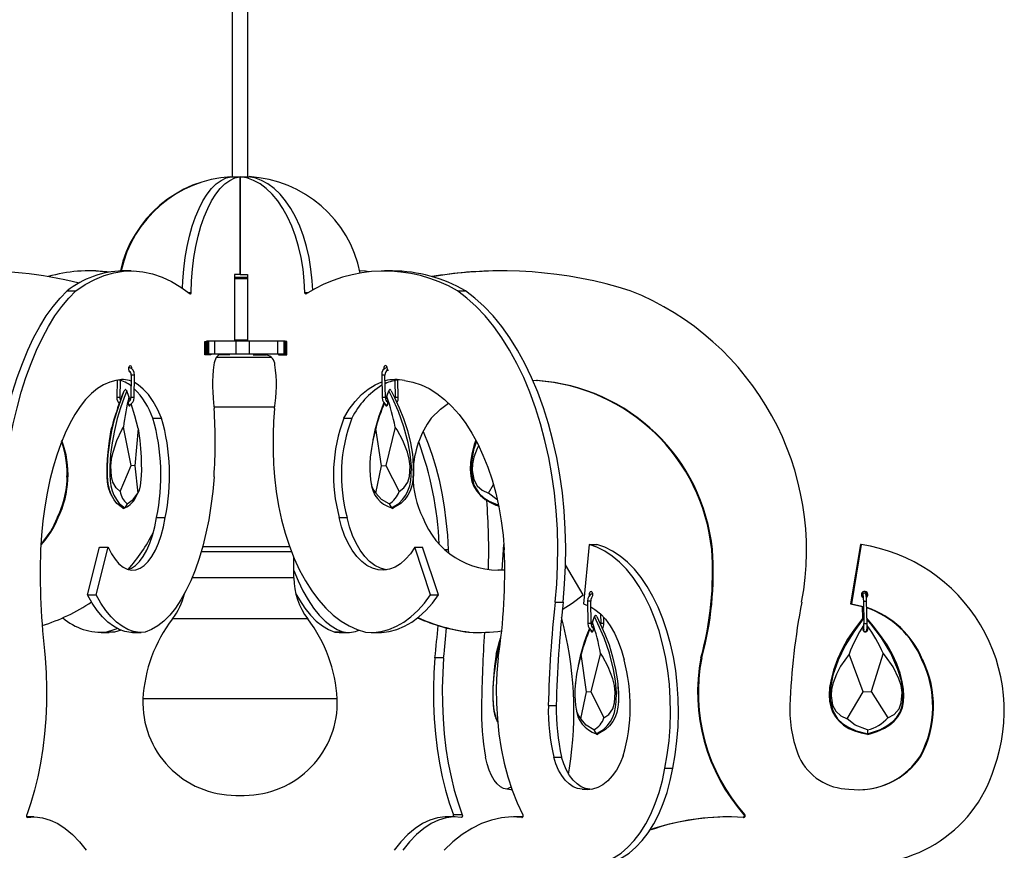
# Model space of a CAD drawing. Header units: millimetres. Extents: x -246 to 913, y -1624 to -26.
# Tile 4 of 11: x -76 to 230, y -1363 to -1104. Entities that reach past the tile are written whole.
import ezdxf

# ---------------------------------------------------------------- set-up
doc = ezdxf.new("R2010")
doc.units = ezdxf.units.MM

msp = doc.modelspace()

# ---------------------------------------------------------------- linework, layer by layer
at = {"color": 7, "linetype": 'Continuous', "lineweight": 25}
for p, q in [((-10.13, -675.05), (-10.13, -1152.72)), ((-5.23, -1152.72), (-5.23, -675.05)), ((-10.51, -1152.72), (-7.74, -1152.72)), ((-7.74, -1152.72), (-7.74, -1183.2)), ((-7.62, -1152.72), (-4.85, -1152.72)), ((-7.62, -1152.72), (-7.62, -1183.2)), ((-4.85, -1152.72), (-4.85, -1152.75)), ((-52.62, -1182.06), (-55.09, -1182.06)), ((-41.62, -1182.06), (-44.33, -1182.06)), ((39.73, -1182.06), (37.26, -1182.06)), ((73.91, -1182.06), (73.67, -1182.06)), ((-7.74, -1183.2), (-9.46, -1183.2)), ((-9.46, -1183.2), (-9.46, -1203.99)), ((-9.46, -1183.99), (-5.35, -1183.99)), ((-7.62, -1183.2), (-5.35, -1183.2)), ((-5.35, -1183.2), (-5.35, -1203.99)), ((-61.47, -1188.26), (-58.76, -1188.26)), ((59.97, -1188.26), (62.44, -1188.26)), ((-18.67, -1204.03), (-18.16, -1204.03)), ((-18.67, -1208.2), (-18.67, -1204.03)), ((-18.58, -1207.99), (-18.58, -1204.03)), ((-18.5, -1204.03), (-18.5, -1207.99)), ((6.39, -1203.99), (-18.16, -1203.99)), ((-18.08, -1207.99), (-18.08, -1203.99)), ((-17.67, -1207.99), (-17.67, -1203.99)), ((-17.37, -1207.99), (-17.37, -1203.99)), ((-15.55, -1207.99), (-15.55, -1203.99)), ((-8.89, -1207.99), (-8.89, -1203.99)), ((-4.71, -1207.99), (-4.71, -1203.99)), ((4.11, -1207.99), (4.11, -1203.99)), ((6.01, -1207.99), (6.01, -1203.99)), ((6.28, -1207.99), (6.28, -1203.99)), ((6.86, -1204.03), (6.39, -1204.03)), ((6.84, -1207.99), (6.84, -1204.03)), ((6.86, -1208.2), (6.86, -1204.03)), ((-18.58, -1207.99), (-18.67, -1207.99)), ((-16.74, -1208.2), (-18.67, -1208.2)), ((6.86, -1207.99), (-18.5, -1207.99)), ((-16.74, -1207.99), (-16.74, -1208.2)), ((2.08, -1208.99), (-15.06, -1208.99)), ((-10.84, -1208.19), (-13.9, -1208.19)), ((-3.56, -1208.19), (0.54, -1208.19)), ((4.31, -1207.99), (4.31, -1208.2)), ((4.31, -1208.2), (6.86, -1208.2)), ((6.78, -1207.99), (6.78, -1208.2)), ((6.78, -1208.19), (6.86, -1208.19)), ((-45.95, -1216.13), (-46.04, -1221.52)), ((-45.04, -1221.54), (-44.95, -1216.17)), ((-41.54, -1214.51), (-41.65, -1221.52)), ((-40.65, -1221.54), (-40.54, -1214.53)), ((36.41, -1214.53), (36.56, -1221.54)), ((37.56, -1221.52), (37.41, -1214.51)), ((40.44, -1216.2), (40.56, -1221.54)), ((41.56, -1221.52), (41.44, -1216.02)), ((83.42, -1216.08), (84.85, -1216.24)), ((83.43, -1216.1), (84.61, -1216.24)), ((84.85, -1216.24), (84.61, -1216.24)), ((-44.48, -1221.23), (-43.72, -1219.37)), ((-42.27, -1221.23), (-42.98, -1219.37)), ((38.02, -1221.23), (38.64, -1219.37)), ((-41.9, -1222.37), (-42.27, -1221.23)), ((37.67, -1222.08), (38.02, -1221.23)), ((3.09, -1224.49), (-15.86, -1224.49)), ((-34.8, -1227.92), (-32.09, -1227.92)), ((24.65, -1227.92), (27.11, -1227.92)), ((-41.55, -1242.65), (-43.99, -1230.71)), ((-39.43, -1231.11), (-40.48, -1242.74)), ((36.3, -1242.74), (34.54, -1231.11)), ((40.58, -1230.71), (37.73, -1242.65)), ((32.86, -1239.94), (32.85, -1240.04)), ((46.18, -1240.94), (46.17, -1240.86)), ((-45, -1250.77), (-41.55, -1242.65)), ((-40.48, -1242.74), (-41.55, -1242.65)), ((-40.48, -1242.74), (-39.53, -1251.26)), ((34.58, -1251.26), (36.3, -1242.74)), ((36.3, -1242.74), (37.73, -1242.65)), ((37.73, -1242.65), (41.84, -1250.77)), ((-61.63, -1245.88), (-61.62, -1245.93)), ((32.78, -1246.07), (32.79, -1246.14)), ((46.27, -1245.93), (46.27, -1245.88)), ((69.62, -1251.26), (71.17, -1248.57)), ((-42.81, -1254.62), (-43.57, -1255.81)), ((38.73, -1254.62), (39.43, -1255.81)), ((-64.57, -1258.91), (-64.32, -1258.91)), ((-33.7, -1258.91), (-30.99, -1258.91)), ((23.19, -1258.91), (25.65, -1258.91)), ((-55.16, -1282.92), (-51.43, -1268.11)), ((-52.45, -1282.92), (-48.72, -1268.11)), ((-51.43, -1268.11), (-48.72, -1268.11)), ((7.75, -1267.99), (-19.34, -1267.99)), ((51.62, -1282.92), (46.67, -1268.11)), ((46.67, -1268.11), (49.14, -1268.11)), ((54.08, -1282.92), (49.14, -1268.11)), ((74.32, -1267.27), (73.75, -1275.25)), ((74.44, -1267.27), (74.32, -1267.27)), ((100.93, -1267.27), (99.2, -1285.8)), ((100.93, -1267.27), (103.4, -1267.27)), ((185.39, -1267.27), (182.35, -1285.8)), ((185.64, -1267.27), (182.59, -1285.8)), ((185.64, -1267.27), (185.39, -1267.27)), ((9.07, -1277.7), (9.07, -1271.38)), ((57.12, -1268.89), (56.06, -1268.89)), ((57.12, -1268.89), (57.14, -1269.8)), ((139.35, -1268.89), (139.11, -1268.89)), ((99.1, -1282.92), (93.63, -1273.59)), ((-55.16, -1282.92), (-52.45, -1282.92)), ((51.62, -1282.92), (54.08, -1282.92)), ((186.61, -1282.39), (186.54, -1282.39)), ((90.38, -1285.26), (92.85, -1285.26)), ((99.2, -1285.8), (100.49, -1286.23)), ((100.47, -1284.9), (100.56, -1291.91)), ((101.56, -1291.9), (101.47, -1284.89)), ((182.59, -1285.8), (182.35, -1285.8)), ((185.97, -1286.58), (186.05, -1290.29)), ((186.32, -1284.9), (186.48, -1291.92)), ((187.48, -1291.9), (187.32, -1284.88)), ((102.02, -1291.6), (102.66, -1289.75)), ((104.52, -1288.9), (104.56, -1291.91)), ((105.56, -1291.9), (105.53, -1289.95)), ((101.66, -1292.45), (102.02, -1291.6)), ((-50.93, -1294.66), (-48.46, -1294.66)), ((-46.76, -1294.57), (-49.23, -1294.57)), ((-46.76, -1294.57), (-48.46, -1294.66)), ((-44.73, -1293.99), (-46.76, -1294.57)), ((-41.19, -1294.66), (-38.48, -1294.66)), ((24.55, -1294.57), (21.84, -1294.57)), ((21.84, -1294.57), (23.12, -1294.66)), ((23.12, -1294.66), (25.83, -1294.66)), ((33.1, -1294.66), (35.57, -1294.66)), ((63.63, -1294.57), (63.39, -1294.57)), ((63.39, -1294.57), (66.38, -1294.66)), ((66.38, -1294.66), (66.62, -1294.66)), ((186.8, -1294.41), (186.87, -1294.41)), ((100.12, -1313.11), (98.46, -1301.41)), ((104.5, -1301.17), (101.54, -1313.05)), ((186.27, -1313.11), (181.86, -1301.41)), ((192.47, -1301.17), (188.77, -1313.05)), ((55.68, -1302.54), (52.97, -1302.54)), ((136.01, -1302.54), (135.77, -1302.54)), ((204.78, -1303.2), (204.54, -1303.2)), ((96.66, -1310.6), (96.65, -1310.69)), ((109.99, -1311.23), (109.98, -1311.16)), ((98.33, -1321.55), (100.12, -1313.11)), ((100.12, -1313.11), (101.54, -1313.05)), ((101.54, -1313.05), (105.59, -1321.25)), ((181.24, -1321.55), (186.27, -1313.11)), ((186.27, -1313.11), (188.77, -1313.05)), ((188.77, -1313.05), (193.98, -1321.25)), ((88.26, -1317.37), (90.73, -1317.37)), ((96.59, -1316.43), (96.59, -1316.5)), ((110.07, -1316.37), (110.07, -1316.31)), ((102.44, -1325.01), (103.14, -1326.2)), ((187.65, -1325.01), (187.61, -1326.2)), ((204.3, -1333.05), (204.06, -1333.05)), ((89.93, -1333.48), (92.39, -1333.48)), ((94.59, -1338.77), (94.85, -1336.96)), ((124.54, -1336.96), (127.01, -1336.96)), ((-8.99, -1345.4), (-6.37, -1345.4)), ((98.76, -1343.45), (101.23, -1343.45)), ((101.79, -1343.56), (101.23, -1343.45)), ((61.45, -1351.43), (58.74, -1351.43)), ((149.41, -1351.43), (149.17, -1351.43)), ((-71.9, -1352.12), (-74.08, -1352.12)), ((59.25, -1352.12), (56.54, -1352.12)), ((79.85, -1352.12), (77.38, -1352.12)), ((80.28, -1352.12), (79.85, -1352.12)), ((144.31, -1352.12), (144.07, -1352.12))]:
    msp.add_line(p, q, dxfattribs=at)
at = {"color": 8, "linetype": 'Continuous', "lineweight": 25}
for p, q in [((-5.35, -1184.49), (-9.46, -1184.49)), ((-23.78, -1188.79), (-22.92, -1188.79)), ((12.49, -1188.79), (13.63, -1188.79)), ((-18.61, -1207.99), (-18.61, -1204.03)), ((-18.48, -1207.99), (-18.48, -1204.03)), ((-9.46, -1203.49), (-5.35, -1203.49)), ((6.62, -1207.99), (6.62, -1204.03)), ((6.83, -1207.99), (6.83, -1204.03)), ((8.34, -1269.57), (-19.79, -1269.57)), ((9.07, -1277.7), (-22.65, -1277.7)), ((13.38, -1290.44), (-28.74, -1290.44)), ((22.57, -1315.37), (-37.93, -1315.37)), ((-73.95, -1352.27), (-73.92, -1352.27)), ((80.06, -1352.27), (80.09, -1352.27))]:
    msp.add_line(p, q, dxfattribs=at)
at = {"color": 7, "linetype": 'Continuous', "lineweight": 25, "flags": 128}
for points in [[(-25.6, -1187.46), (-25.49, -1185.11), (-25.2, -1181.48), (-24.76, -1177.93), (-24.17, -1174.5), (-23.43, -1171.23), (-22.57, -1168.13), (-21.57, -1165.26), (-20.46, -1162.62), (-19.25, -1160.25), (-17.94, -1158.17), (-16.55, -1156.4), (-15.09, -1154.96), (-13.58, -1153.86), (-12.03, -1153.11), (-10.45, -1152.72)], [(-22.92, -1188.79), (-22.78, -1185.11), (-22.49, -1181.48), (-22.05, -1177.93), (-21.45, -1174.5), (-20.72, -1171.23), (-19.86, -1168.13), (-18.86, -1165.26), (-17.75, -1162.62), (-16.54, -1160.25), (-15.23, -1158.17), (-13.84, -1156.4), (-12.38, -1154.96), (-10.87, -1153.86), (-9.32, -1153.11), (-7.74, -1152.72)], [(12.49, -1188.79), (12.31, -1185.11), (11.92, -1181.48), (11.33, -1177.93), (10.55, -1174.5), (9.58, -1171.23), (8.43, -1168.13), (7.11, -1165.26), (5.64, -1162.62), (4.03, -1160.25), (2.3, -1158.17), (0.46, -1156.4), (-1.47, -1154.96), (-3.48, -1153.86), (-5.53, -1153.11), (-7.62, -1152.72)], [(14.94, -1188.05), (14.78, -1185.11), (14.39, -1181.48), (13.8, -1177.93), (13.02, -1174.5), (12.05, -1171.23), (10.9, -1168.13), (9.58, -1165.26), (8.11, -1162.62), (6.5, -1160.25), (4.77, -1158.17), (2.93, -1156.4), (0.99, -1154.96), (-1.01, -1153.86), (-3.06, -1153.11), (-5.15, -1152.72)], [(-58.76, -1188.26), (-55.86, -1186.31), (-52.92, -1184.72), (-49.96, -1183.5), (-46.97, -1182.65), (-43.96, -1182.17), (-40.95, -1182.07), (-37.93, -1182.34), (-34.93, -1182.99), (-31.95, -1184), (-29, -1185.38), (-26.08, -1187.13), (-23.2, -1189.24)], [(-52.62, -1182.06), (-51.73, -1182.07), (-47.89, -1182.32)], [(32.54, -1182.32), (31.31, -1182.17), (29.58, -1182.07)], [(-84.42, -1285.26), (-84.79, -1279.61), (-85, -1273.92), (-85.06, -1268.2), (-84.95, -1262.49), (-84.68, -1256.8), (-84.25, -1251.17), (-83.66, -1245.62), (-82.92, -1240.17), (-82.03, -1234.84), (-80.99, -1229.67), (-79.8, -1224.66), (-78.48, -1219.85), (-77.03, -1215.25), (-75.44, -1210.88), (-73.74, -1206.76), (-71.93, -1202.91), (-70.01, -1199.35), (-68, -1196.09), (-65.89, -1193.15), (-63.71, -1190.53), (-61.47, -1188.26)], [(-81.71, -1285.26), (-82.08, -1279.61), (-82.29, -1273.92), (-82.35, -1268.2), (-82.24, -1262.49), (-81.97, -1256.8), (-81.54, -1251.17), (-80.95, -1245.62), (-80.21, -1240.17), (-79.32, -1234.84), (-78.28, -1229.67), (-77.09, -1224.66), (-75.77, -1219.85), (-74.32, -1215.25), (-72.73, -1210.88), (-71.03, -1206.76), (-69.22, -1202.91), (-67.3, -1199.35), (-65.29, -1196.09), (-63.18, -1193.15), (-61, -1190.53), (-58.76, -1188.26)], [(-23.2, -1189.24), (-23.16, -1189.27), (-23.11, -1189.26), (-23.06, -1189.23), (-23.01, -1189.18), (-22.98, -1189.1), (-22.95, -1189.01), (-22.93, -1188.9), (-22.92, -1188.79)], [(12.87, -1189.24), (12.8, -1189.27), (12.74, -1189.26), (12.67, -1189.23), (12.61, -1189.18), (12.56, -1189.1), (12.53, -1189.01), (12.5, -1188.9), (12.49, -1188.79)], [(90.38, -1285.26), (90.87, -1279.61), (91.16, -1273.92), (91.23, -1268.2), (91.08, -1262.49), (90.73, -1256.8), (90.16, -1251.17), (89.38, -1245.62), (88.4, -1240.17), (87.22, -1234.84), (85.84, -1229.67), (84.27, -1224.66), (82.51, -1219.85), (80.59, -1215.25), (78.49, -1210.88), (76.23, -1206.76), (73.83, -1202.91), (71.29, -1199.35), (68.62, -1196.09), (65.84, -1193.15), (62.95, -1190.53), (59.97, -1188.26)], [(92.85, -1285.26), (93.34, -1279.61), (93.63, -1273.92), (93.69, -1268.2), (93.55, -1262.49), (93.19, -1256.8), (92.63, -1251.17), (91.85, -1245.62), (90.87, -1240.17), (89.68, -1234.84), (88.31, -1229.67), (86.74, -1224.66), (84.98, -1219.85), (83.05, -1215.25), (80.96, -1210.88), (78.7, -1206.76), (76.3, -1202.91), (73.76, -1199.35), (71.09, -1196.09), (68.31, -1193.15), (65.42, -1190.53), (62.44, -1188.26)], [(-13.9, -1208.19), (-14.21, -1208.24), (-14.53, -1208.41), (-14.82, -1208.68), (-15.1, -1209.04), (-15.35, -1209.51), (-15.57, -1210.05), (-15.75, -1210.66), (-15.89, -1211.32)], [(-42.3, -1212.52), (-42.27, -1212.14), (-42.18, -1211.82), (-42.04, -1211.6), (-41.87, -1211.52), (-41.71, -1211.6), (-41.57, -1211.82), (-41.48, -1212.14), (-41.45, -1212.52)], [(-41.87, -1213.52), (-42.04, -1213.45), (-42.18, -1213.23), (-42.27, -1212.91), (-42.3, -1212.52)], [(38.17, -1212.52), (38.13, -1212.14), (38.01, -1211.82), (37.82, -1211.6), (37.6, -1211.52), (37.39, -1211.6), (37.2, -1211.82), (37.08, -1212.14), (37.04, -1212.52), (37.05, -1212.75)], [(37.6, -1213.52), (37.82, -1213.45), (38.01, -1213.23), (38.13, -1212.91), (38.17, -1212.52)], [(-46.32, -1216.24), (-48.27, -1216.72), (-50.21, -1217.56), (-52.1, -1218.74), (-53.95, -1220.26), (-55.75, -1222.12), (-57.48, -1224.29), (-59.13, -1226.77), (-60.69, -1229.54), (-62.16, -1232.59), (-63.52, -1235.89), (-64.77, -1239.43), (-65.89, -1243.19), (-66.89, -1247.13), (-67.75, -1251.25), (-68.47, -1255.51), (-69.05, -1259.89), (-69.48, -1264.35), (-69.76, -1268.89)], [(24.65, -1227.92), (26.32, -1225.15), (28.16, -1222.69), (30.12, -1220.59), (32.2, -1218.85), (34.38, -1217.51), (36.46, -1216.62)], [(43.5, -1216.24), (46.08, -1216.72), (48.64, -1217.56), (51.15, -1218.74), (53.61, -1220.26), (55.99, -1222.12), (58.28, -1224.29), (60.46, -1226.77), (62.54, -1229.54), (64.48, -1232.59), (66.28, -1235.89), (67.93, -1239.43), (69.42, -1243.19), (70.74, -1247.13), (71.89, -1251.25), (72.84, -1255.51), (73.61, -1259.89), (74.18, -1264.35), (74.55, -1268.89)], [(-44.31, -1255.81), (-46.02, -1254.46), (-46.89, -1253.33), (-47.69, -1251.86), (-48.19, -1250.56), (-48.6, -1249.01), (-48.84, -1247.41), (-48.97, -1245.68), (-48.99, -1242.85), (-48.74, -1239.22), (-48.26, -1235.63), (-47.57, -1231.87), (-46.72, -1228.3), (-45.67, -1224.82), (-44.52, -1221.54), (-43.72, -1219.37)], [(-42.98, -1219.37), (-43.77, -1221.54), (-44.89, -1224.71), (-45.91, -1228.06), (-46.8, -1231.74), (-47.52, -1235.63), (-48, -1239.14), (-48.25, -1242.85), (-48.23, -1245.68), (-48.11, -1247.36), (-47.86, -1249.01), (-47.47, -1250.51), (-46.95, -1251.86), (-46.17, -1253.3), (-45.28, -1254.46), (-43.57, -1255.81)], [(-42.98, -1219.37), (-43.09, -1219.16), (-43.2, -1219.07), (-43.29, -1219.04), (-43.39, -1219.04), (-43.49, -1219.08), (-43.59, -1219.16), (-43.72, -1219.37)], [(-32.09, -1227.92), (-33.36, -1225.15), (-34.74, -1222.69), (-36.23, -1220.59), (-37.8, -1218.85), (-39.44, -1217.51), (-40.57, -1216.82)], [(38.64, -1219.37), (38.36, -1220.05), (37.61, -1221.87)], [(39.32, -1219.37), (39.2, -1219.16), (39.1, -1219.07), (39.02, -1219.04), (38.93, -1219.04), (38.84, -1219.08), (38.75, -1219.16), (38.64, -1219.37)], [(39.43, -1255.81), (41.7, -1254.46), (42.86, -1253.31), (43.91, -1251.86), (44.58, -1250.53), (45.11, -1249.01), (45.44, -1247.38), (45.61, -1245.68), (45.63, -1242.85), (45.3, -1239.18), (44.66, -1235.63), (43.34, -1230.61), (41.65, -1225.9), (39.7, -1221.54), (38.64, -1219.37)], [(39.32, -1219.37), (40.38, -1221.54), (41.86, -1224.71), (43.21, -1228.06), (44.38, -1231.74), (45.34, -1235.63), (45.97, -1239.14), (46.31, -1242.85), (46.28, -1245.68), (46.11, -1247.36), (45.78, -1249.01), (45.27, -1250.51), (44.58, -1251.86), (43.55, -1253.3), (42.37, -1254.46), (40.1, -1255.81)], [(-44.86, -1222.27), (-45.01, -1221.88), (-45.04, -1221.54)], [(-42.19, -1222.62), (-42.25, -1222.63), (-42.3, -1222.65), (-42.35, -1222.7), (-42.39, -1222.78), (-42.42, -1222.86), (-42.45, -1222.97), (-42.47, -1223.09), (-42.47, -1223.21), (-42.47, -1223.34), (-42.46, -1223.47), (-42.44, -1223.6), (-42.41, -1223.72), (-42.37, -1223.83), (-42.32, -1223.92), (-42.27, -1224), (-42.22, -1224.06), (-42.16, -1224.1), (-42.1, -1224.12), (-42.05, -1224.11), (-42, -1224.08), (-41.95, -1224.03), (-41.91, -1223.96), (-41.87, -1223.87), (-41.85, -1223.77), (-41.84, -1223.69)], [(37.88, -1224.12), (37.96, -1224.1), (38.03, -1224.06), (38.1, -1224), (38.16, -1223.92), (38.22, -1223.83), (38.27, -1223.72), (38.3, -1223.6), (38.33, -1223.47), (38.34, -1223.34), (38.34, -1223.21), (38.33, -1223.09), (38.3, -1222.97), (38.27, -1222.86), (38.22, -1222.78), (38.16, -1222.7), (38.09, -1222.65), (38.02, -1222.63), (37.97, -1222.62)], [(-39.43, -1231.11), (-40.42, -1227.16), (-41.55, -1223.45)], [(37.49, -1223.57), (37.5, -1223.65), (37.53, -1223.77), (37.57, -1223.87), (37.62, -1223.96), (37.67, -1224.03), (37.74, -1224.08), (37.81, -1224.11), (37.88, -1224.12)], [(51.77, -1227.92), (54.72, -1225.15), (57.19, -1223.21)], [(-48.19, -1250.77), (-48.6, -1249.67), (-48.91, -1247.9), (-49.04, -1246.05), (-49.06, -1242.87), (-48.96, -1240.69), (-48.79, -1238.54), (-48.36, -1234.95), (-47.82, -1231.61), (-47.64, -1230.71)], [(-45, -1250.77), (-46.27, -1249.67), (-47.27, -1247.9), (-47.75, -1246.05), (-47.9, -1242.87), (-47.67, -1240.67), (-47.23, -1238.54), (-46.03, -1234.9), (-44.49, -1231.61), (-43.99, -1230.71)], [(-39.43, -1231.11), (-38.92, -1234.87), (-38.68, -1237.4), (-38.49, -1240.1), (-38.42, -1242.09), (-38.41, -1244.18), (-38.54, -1247.05), (-38.77, -1248.96), (-39.12, -1250.4), (-39.53, -1251.26)], [(34.54, -1231.11), (33.64, -1234.87), (33.19, -1237.4), (32.85, -1240.1), (32.71, -1242.09), (32.68, -1244.18), (32.89, -1247.05), (33.27, -1248.96), (33.87, -1250.4), (34.58, -1251.26)], [(41.84, -1250.77), (43.34, -1249.67), (44.52, -1247.9), (45.08, -1246.05), (45.26, -1242.87), (44.98, -1240.67), (44.45, -1238.54), (43.02, -1234.9), (41.19, -1231.61), (40.58, -1230.71)], [(49.28, -1232.07), (49.51, -1232.59), (50.87, -1235.89), (52.12, -1239.43), (53.25, -1243.19), (54.24, -1247.13), (55.1, -1251.25), (55.83, -1255.51), (56.41, -1259.89), (56.84, -1264.35), (57.12, -1268.89)], [(65.65, -1234.79), (65.17, -1236.18), (64.45, -1239.1), (64.06, -1241.61), (63.97, -1243.89), (64.14, -1246), (64.49, -1247.65), (65.09, -1249.19), (65.99, -1250.67), (67.16, -1252.04), (68.58, -1253.24), (70.22, -1254.23), (71.97, -1254.98), (72.67, -1255.19)], [(66.54, -1236.53), (66.09, -1237.42), (65.11, -1240.1), (64.68, -1242.12), (64.57, -1244.18), (65.08, -1247.05), (66.09, -1248.96), (67.7, -1250.4), (69.62, -1251.26)], [(46.26, -1245.88), (46.31, -1242.87), (46.17, -1240.94)], [(-61.52, -1246.74), (-61.62, -1246.05), (-61.62, -1245.88)], [(-15.78, -1246.2), (-16.18, -1250.76), (-16.74, -1255.23), (-17.45, -1259.58), (-18.3, -1263.78), (-19.3, -1267.82), (-20.43, -1271.65), (-21.68, -1275.27), (-23.06, -1278.64), (-24.55, -1281.74), (-26.14, -1284.55), (-27.82, -1287.07), (-29.58, -1289.26), (-31.41, -1291.11), (-33.29, -1292.62), (-35.23, -1293.78), (-37.19, -1294.57)], [(3.03, -1246.2), (3.56, -1250.76), (4.3, -1255.23), (5.24, -1259.58), (6.37, -1263.78), (7.69, -1267.82), (9.19, -1271.65), (10.85, -1275.27), (12.68, -1278.64), (14.65, -1281.74), (16.75, -1284.55), (18.98, -1287.07), (21.31, -1289.26), (23.74, -1291.11), (26.24, -1292.62), (28.8, -1293.78), (31.4, -1294.57)], [(-42.81, -1254.62), (-40.93, -1253.22), (-39.53, -1251.26)], [(-39.91, -1252.17), (-39.51, -1251.29), (-39.32, -1250.89)], [(38.73, -1254.62), (36.33, -1253.22), (34.58, -1251.26)], [(72.27, -1253.23), (72.23, -1253.22), (69.62, -1251.26)], [(-48.72, -1268.11), (-47.7, -1270.15), (-46.58, -1271.88), (-45.38, -1273.28), (-44.11, -1274.32), (-42.8, -1274.98), (-41.46, -1275.27), (-40.12, -1275.16), (-38.79, -1274.67), (-37.5, -1273.8), (-36.26, -1272.57), (-35.1, -1270.99), (-34.04, -1269.09), (-33.08, -1266.89), (-32.24, -1264.44), (-31.54, -1261.76), (-30.99, -1258.91)], [(-42.52, -1275.08), (-41.5, -1274.67), (-40.21, -1273.8), (-38.97, -1272.57), (-37.81, -1270.99), (-36.75, -1269.09), (-35.79, -1266.89), (-34.95, -1264.44), (-34.25, -1261.76), (-33.7, -1258.91)], [(46.67, -1268.11), (45.32, -1270.15), (43.84, -1271.88), (42.24, -1273.28), (40.57, -1274.32), (38.83, -1274.98), (37.05, -1275.27), (35.27, -1275.16), (33.52, -1274.67), (31.81, -1273.8), (30.17, -1272.57), (28.63, -1270.99), (27.22, -1269.09), (25.95, -1266.89), (24.84, -1264.44), (23.92, -1261.76), (23.19, -1258.91)], [(37.88, -1275.18), (37.74, -1275.16), (35.99, -1274.67), (34.28, -1273.8), (32.64, -1272.57), (31.1, -1270.99), (29.69, -1269.09), (28.42, -1266.89), (27.31, -1264.44), (26.39, -1261.76), (25.65, -1258.91)], [(124.54, -1336.96), (125.3, -1332.75), (125.84, -1328.44), (126.18, -1324.06), (126.31, -1319.65), (126.23, -1315.24), (125.94, -1310.85), (125.44, -1306.52), (124.73, -1302.29), (123.83, -1298.17), (122.73, -1294.2), (121.44, -1290.41), (119.98, -1286.82), (118.35, -1283.46), (116.57, -1280.35), (114.64, -1277.52), (112.59, -1274.98), (110.42, -1272.76), (108.16, -1270.86), (105.81, -1269.31), (103.39, -1268.11), (100.93, -1267.27)], [(127.01, -1336.96), (127.77, -1332.75), (128.31, -1328.44), (128.65, -1324.06), (128.78, -1319.65), (128.7, -1315.24), (128.41, -1310.85), (127.91, -1306.52), (127.2, -1302.29), (126.29, -1298.17), (125.2, -1294.2), (123.91, -1290.41), (122.45, -1286.82), (120.82, -1283.46), (119.04, -1280.35), (117.11, -1277.52), (115.06, -1274.98), (112.89, -1272.76), (110.63, -1270.86), (108.28, -1269.31), (105.86, -1268.11), (103.4, -1267.27)], [(9.07, -1275.36), (10.42, -1278.64), (11.9, -1281.74), (13.49, -1284.55), (15.17, -1287.07), (16.93, -1289.26), (18.76, -1291.11), (20.65, -1292.62), (22.58, -1293.78), (24.55, -1294.57)], [(74.7, -1275.19), (73.3, -1275.27), (72.58, -1275.28)], [(-41.19, -1294.66), (-41.73, -1294.65), (-43.55, -1294.36), (-45.36, -1293.73), (-47.13, -1292.74), (-48.87, -1291.42), (-50.55, -1289.76), (-52.17, -1287.78), (-53.71, -1285.5), (-55.16, -1282.92)], [(-37.19, -1294.57), (-39.02, -1294.65), (-40.84, -1294.36), (-42.65, -1293.73), (-44.42, -1292.74), (-46.16, -1291.42), (-47.84, -1289.76), (-49.46, -1287.78), (-51, -1285.5), (-52.45, -1282.92)], [(9.65, -1282.6), (10.78, -1284.55), (12.46, -1287.07), (14.22, -1289.26), (16.05, -1291.11), (17.94, -1292.62), (19.87, -1293.78), (21.84, -1294.57)], [(31.4, -1294.57), (33.82, -1294.65), (36.23, -1294.36), (38.63, -1293.73), (40.98, -1292.74), (43.28, -1291.42), (45.51, -1289.76), (47.65, -1287.78), (49.69, -1285.5), (51.62, -1282.92)], [(35.57, -1294.66), (36.29, -1294.65), (38.7, -1294.36), (41.1, -1293.73), (43.45, -1292.74), (45.75, -1291.42), (47.98, -1289.76), (50.12, -1287.78), (52.16, -1285.5), (54.08, -1282.92)], [(92.61, -1287.5), (95.72, -1285.5), (99.1, -1282.92)], [(102.11, -1282.89), (102.07, -1282.51), (101.95, -1282.19), (101.76, -1281.97), (101.55, -1281.89), (101.33, -1281.97), (101.14, -1282.19), (101.02, -1282.51), (100.98, -1282.89), (101.01, -1283.24)], [(186.54, -1282.39), (186.35, -1282.43), (186.21, -1282.51), (186.12, -1282.61), (186.07, -1282.7), (186.03, -1282.8), (185.99, -1282.97), (185.94, -1283.46), (185.94, -1283.49)], [(186.18, -1283.12), (186.18, -1283.12), (186.19, -1283.16), (186.22, -1283.3), (186.25, -1283.64), (186.29, -1284.2), (186.32, -1284.9)], [(186.61, -1282.39), (186.6, -1282.39), (186.57, -1282.4)], [(187.32, -1284.88), (187.31, -1284.47), (187.27, -1283.75), (187.21, -1283.17), (187.1, -1282.73), (187.02, -1282.6), (186.89, -1282.48), (186.72, -1282.41), (186.61, -1282.39)], [(187.24, -1283.53), (187.39, -1283.28), (187.47, -1282.89)], [(101.49, -1286.7), (102.79, -1287.49), (104.48, -1288.87), (106.08, -1290.58), (107.54, -1292.6), (108.87, -1294.91), (110.04, -1297.46), (111.04, -1300.24), (111.84, -1303.2)], [(182.35, -1285.8), (185.56, -1286.46), (186.36, -1286.69)], [(182.59, -1285.8), (185.8, -1286.46), (186.36, -1286.62)], [(102.66, -1289.75), (102.37, -1290.41), (101.6, -1292.23)], [(103.33, -1289.75), (103.22, -1289.54), (103.12, -1289.44), (103.04, -1289.41), (102.95, -1289.41), (102.86, -1289.45), (102.77, -1289.53), (102.66, -1289.75)], [(103.14, -1326.2), (105.42, -1324.91), (106.59, -1323.79), (107.65, -1322.37), (108.34, -1321.06), (108.87, -1319.55), (109.22, -1317.93), (109.4, -1316.23), (109.45, -1313.4), (109.15, -1309.73), (108.54, -1306.16), (107.26, -1301.1), (105.61, -1296.36), (103.7, -1291.94), (102.66, -1289.75)], [(103.33, -1289.75), (104.37, -1291.94), (105.83, -1295.15), (107.15, -1298.53), (108.29, -1302.25), (109.22, -1306.16), (109.82, -1309.69), (110.13, -1313.4), (110.08, -1316.23), (109.89, -1317.91), (109.55, -1319.55), (109.02, -1321.03), (108.32, -1322.37), (107.28, -1323.78), (106.09, -1324.91), (103.81, -1326.2)], [(186.43, -1289.78), (183.53, -1293.67), (181.43, -1296.81), (179.68, -1299.91), (178.25, -1303), (177.02, -1306.41), (176.25, -1309.31), (175.83, -1311.82), (175.7, -1314.11), (175.83, -1316.21), (176.16, -1317.87), (176.74, -1319.42), (177.62, -1320.91), (178.77, -1322.3), (180.17, -1323.52), (181.79, -1324.53), (183.54, -1325.31), (185.6, -1325.95), (187.59, -1326.37)], [(187.58, -1326.41), (188.44, -1326.23), (190.65, -1325.53), (192.92, -1324.48), (194.59, -1323.42), (195.96, -1322.25), (197.04, -1320.98), (197.86, -1319.59), (198.46, -1318), (198.81, -1316.29), (198.92, -1314.41), (198.79, -1312.33), (198.42, -1310.03), (197.74, -1307.39), (196.71, -1304.45), (195.36, -1301.5), (193.7, -1298.54), (191.7, -1295.57), (189.42, -1292.6), (187.44, -1290.17)], [(101.86, -1294.49), (101.93, -1294.48), (102.01, -1294.44), (102.08, -1294.38), (102.14, -1294.31), (102.2, -1294.21), (102.25, -1294.1), (102.28, -1293.98), (102.31, -1293.86), (102.32, -1293.73), (102.33, -1293.6), (102.31, -1293.47), (102.29, -1293.35), (102.25, -1293.25), (102.2, -1293.16), (102.15, -1293.09), (102.08, -1293.03), (102.01, -1293), (101.95, -1292.99)], [(104.56, -1291.91), (104.53, -1292.23), (104.52, -1292.27)], [(186.87, -1294.41), (187.06, -1294.37), (187.2, -1294.29), (187.29, -1294.19), (187.34, -1294.1), (187.38, -1294), (187.42, -1293.83), (187.47, -1293.34), (187.49, -1292.69), (187.48, -1291.9)], [(-45.87, -1293.48), (-46.62, -1293.78), (-49.23, -1294.57)], [(101.48, -1293.94), (101.48, -1294.02), (101.51, -1294.13), (101.55, -1294.24), (101.59, -1294.33), (101.65, -1294.4), (101.71, -1294.45), (101.78, -1294.48), (101.86, -1294.49)], [(186.22, -1293.68), (186.31, -1294.07), (186.39, -1294.2), (186.52, -1294.32), (186.69, -1294.39), (186.8, -1294.41)], [(72.48, -1322.49), (72.09, -1321.64), (71.4, -1319.01), (71.07, -1315.67), (71.1, -1311.8), (71.41, -1307.99), (72.15, -1303.09), (73.17, -1298.43), (73.17, -1298.41)], [(72.07, -1301.41), (73.09, -1297.49), (73.42, -1296.44)], [(72.07, -1301.41), (71.54, -1305.14), (71.28, -1307.64), (71.08, -1310.33), (71, -1312.32), (70.98, -1314.4), (71.09, -1317.28), (71.3, -1319.2), (71.64, -1320.66), (71.89, -1321.22)], [(98.46, -1301.41), (97.52, -1305.14), (97.05, -1307.64), (96.69, -1310.33), (96.54, -1312.32), (96.49, -1314.4), (96.67, -1317.28), (97.04, -1319.2), (97.63, -1320.66), (98.33, -1321.55)], [(105.59, -1321.25), (107.1, -1320.18), (108.3, -1318.44), (108.87, -1316.59), (109.08, -1313.42), (108.82, -1311.21), (108.3, -1309.08), (106.91, -1305.41), (105.1, -1302.08), (104.5, -1301.17)], [(181.86, -1301.41), (179.24, -1305.14), (177.91, -1307.66), (176.89, -1310.33), (176.44, -1312.34), (176.3, -1314.4), (176.76, -1317.28), (177.74, -1319.2), (179.33, -1320.66), (181.24, -1321.55)], [(193.98, -1321.25), (195.9, -1320.18), (197.42, -1318.44), (198.14, -1316.59), (198.38, -1313.42), (198.04, -1311.21), (197.37, -1309.08), (195.56, -1305.41), (193.23, -1302.08), (192.47, -1301.17)], [(-68.33, -1302.54), (-68.02, -1307.26), (-67.89, -1312.02), (-67.93, -1316.8), (-68.13, -1321.55), (-68.51, -1326.24), (-69.05, -1330.84), (-69.76, -1335.33), (-70.62, -1339.66), (-71.64, -1343.8), (-72.8, -1347.74), (-74.09, -1351.43)], [(52.97, -1302.54), (52.67, -1307.26), (52.53, -1312.02), (52.57, -1316.8), (52.78, -1321.55), (53.16, -1326.24), (53.7, -1330.84), (54.4, -1335.33), (55.27, -1339.66), (56.28, -1343.8), (57.44, -1347.74), (58.74, -1351.43)], [(55.68, -1302.54), (55.38, -1307.26), (55.24, -1312.02), (55.28, -1316.8), (55.49, -1321.55), (55.87, -1326.24), (56.41, -1330.84), (57.11, -1335.33), (57.98, -1339.66), (58.99, -1343.8), (60.15, -1347.74), (61.45, -1351.43)], [(72.65, -1302.54), (72.25, -1307.26), (72.07, -1312.02), (72.12, -1316.8), (72.4, -1321.55), (72.89, -1326.24), (73.61, -1330.84), (74.55, -1335.33), (75.69, -1339.66), (77.04, -1343.8), (78.57, -1347.74), (80.29, -1351.43)], [(110.12, -1313.87), (110.13, -1313.42), (109.99, -1311.23)], [(71.87, -1321.23), (72.07, -1321.66), (72.47, -1322.53)], [(102.44, -1325.01), (100.06, -1323.55), (98.33, -1321.55)], [(187.65, -1325.01), (183.82, -1323.55), (181.24, -1321.55)], [(187.61, -1326.2), (187.6, -1326.29), (187.59, -1326.38), (187.58, -1326.42), (187.58, -1326.41)], [(111.57, -1333.05), (110.59, -1335.4), (109.45, -1337.51), (108.17, -1339.35), (106.77, -1340.9), (105.27, -1342.12), (103.69, -1342.99), (102.06, -1343.51), (100.41, -1343.66), (98.76, -1343.45)], [(75.39, -1343.45), (74.35, -1343.25), (73.33, -1342.72), (72.36, -1341.86), (71.44, -1340.7), (70.6, -1339.24), (69.86, -1337.54), (69.23, -1335.6), (68.72, -1333.48)], [(98.76, -1343.45), (97.38, -1343.25), (96.04, -1342.72), (94.74, -1341.86), (93.53, -1340.7), (92.42, -1339.24), (91.44, -1337.54), (90.6, -1335.6), (89.93, -1333.48)], [(101.23, -1343.45), (99.85, -1343.25), (98.5, -1342.72), (97.21, -1341.86), (96, -1340.7), (94.89, -1339.24), (93.91, -1337.54), (93.07, -1335.6), (92.39, -1333.48)], [(97.3, -1366.02), (99.6, -1366.55), (101.92, -1366.7), (104.24, -1366.44), (106.53, -1365.8), (108.78, -1364.77), (110.95, -1363.36), (113.05, -1361.59), (115.03, -1359.48), (116.89, -1357.03), (118.61, -1354.28), (120.16, -1351.26), (121.55, -1347.98), (122.75, -1344.48), (123.75, -1340.8), (124.54, -1336.96)], [(104.07, -1366.7), (104.39, -1366.7), (106.71, -1366.44), (109, -1365.8), (111.25, -1364.77), (113.42, -1363.36), (115.51, -1361.59), (117.5, -1359.48), (119.36, -1357.03), (121.07, -1354.28), (122.63, -1351.26), (124.02, -1347.98), (125.22, -1344.48), (126.22, -1340.8), (127.01, -1336.96)], [(76.69, -1342.81), (76.4, -1342.99), (75.39, -1343.45)], [(76.98, -1343.66), (76.63, -1343.66), (75.39, -1343.45)], [(-74.09, -1351.43), (-74.13, -1351.56), (-74.14, -1351.7), (-74.14, -1351.85), (-74.12, -1351.99), (-74.09, -1352.11), (-74.04, -1352.2), (-73.98, -1352.25), (-73.92, -1352.27)], [(61.45, -1351.43), (61.48, -1351.56), (61.5, -1351.7), (61.5, -1351.85), (61.48, -1351.99), (61.44, -1352.11), (61.39, -1352.2), (61.34, -1352.25), (61.27, -1352.27)], [(80.29, -1351.43), (80.33, -1351.56), (80.36, -1351.7), (80.36, -1351.85), (80.33, -1351.99), (80.28, -1352.11), (80.22, -1352.2), (80.14, -1352.25), (80.06, -1352.27)], [(-73.92, -1352.27), (-71.53, -1352.12), (-69.15, -1352.39), (-66.78, -1353.08), (-64.43, -1354.18), (-62.13, -1355.68), (-59.89, -1357.58), (-57.71, -1359.86), (-55.61, -1362.52)], [(56.54, -1352.12), (56.18, -1352.12), (53.79, -1352.39), (51.42, -1353.08), (49.08, -1354.18), (46.78, -1355.68), (44.53, -1357.58), (42.35, -1359.86), (40.26, -1362.52)], [(61.27, -1352.27), (58.89, -1352.12), (56.5, -1352.39), (54.13, -1353.08), (51.79, -1354.18), (49.49, -1355.68), (47.24, -1357.58), (45.06, -1359.86), (42.97, -1362.52)], [(80.06, -1352.27), (76.9, -1352.12), (73.73, -1352.39), (70.59, -1353.08), (67.49, -1354.18), (64.45, -1355.68), (61.47, -1357.58), (58.58, -1359.86), (55.8, -1362.52)]]:
    msp.add_lwpolyline(points, dxfattribs=at)
at = {"color": 8, "linetype": 'Continuous', "lineweight": 25, "flags": 128}
for points in [[(-45.04, -1221.54), (-45.04, -1221.54), (-45.09, -1221.53)], [(40.56, -1221.54), (40.57, -1221.54), (40.65, -1221.53)], [(65.86, -1235.15), (65, -1237.77), (64.32, -1241.59), (64.32, -1245.45), (65.12, -1248.78), (66.78, -1251.39), (68.22, -1252.71), (69.87, -1253.78), (72.51, -1254.96), (72.63, -1255)], [(186.44, -1290.18), (186.27, -1290.41), (183.33, -1294.49), (180.67, -1298.78), (178.45, -1303.28), (176.82, -1307.99), (176.08, -1311.8), (176.02, -1315.67), (176.78, -1319.01), (178.39, -1321.64), (179.82, -1322.98), (181.45, -1324.08), (184.07, -1325.3), (186.86, -1326.07), (187.61, -1326.2)], [(104.56, -1291.91), (104.57, -1291.91), (104.65, -1291.91)], [(187.61, -1326.2), (191.61, -1324.91), (193.67, -1323.79), (195.53, -1322.37), (196.73, -1321.06), (197.68, -1319.55), (198.28, -1317.93), (198.61, -1316.23), (198.69, -1313.4), (198.16, -1309.73), (197.1, -1306.16), (194.85, -1301.1), (191.95, -1296.36), (188.6, -1291.94), (187.45, -1290.56)]]:
    msp.add_lwpolyline(points, dxfattribs=at)
at = {"color": 7, "linetype": 'Continuous', "lineweight": 25}
for centre, radius, start, end in [((-8.34, -1190.13), 37.47, 93.3245, 167.5804), ((-8.09, -1190.13), 37.48, 93.8185, 167.5724), ((-7.02, -1190.13), 37.48, 11.3878, 86.6745), ((-89.03, -1313.29), 131.23, 76.2207, 107.6744), ((-55.09, -1225.41), 43.34, 81.8655, 106.512), ((-43.62, -1210.83), 28.78, 91.4157, 128.3306), ((37.22, -1227.33), 45.21, 59.7987, 122.5969), ((39.29, -1228.4), 46.34, 60.0304, 89.4494), ((73.67, -1313.28), 131.22, 90.0001, 99.4834), ((73.91, -1313.29), 131.23, 72.3256, 99.5508), ((81.54, -1269.16), 87.08, 349.342, 68.2869), ((-0.24, -1211.52), 3.42, 3.2455, 76.8319), ((-42.8, -1214.32), 2.28, 354.709, 76.2299), ((-42.87, -1214.38), 1.34, 354.3605, 57.9105), ((40.55, -1217.62), 56.79, 173.6305, 187.4119), ((-39.35, -1217.63), 42.99, 350.19, 8.4288), ((38.66, -1214.27), 2.27, 104.2823, 186.6293), ((38.71, -1214.32), 1.31, 98.5457, 188.3444), ((-44.17, -1223.29), 7.37, 69.3632, 107.0116), ((-47.53, -1225.32), 9.49, 51.2886, 77.8053), ((40.64, -1228.65), 12.74, 77.0608, 104.5087), ((43.25, -1229.45), 13.54, 95.804, 115.2574), ((80.58, -1274.94), 58.85, 5.9074, 86.0704), ((80.82, -1274.94), 58.85, 5.9074, 86.0704), ((-58.33, -1236.4), 25, 19.8093, 44.8621), ((49.3, -1238.85), 24.73, 121.2297, 153.7866), ((33.27, -1252.42), 83.77, 158.1368, 164.9785), ((-43.64, -1221.62), 2.4, 177.7305, 227.2129), ((31.81, -1239.49), 76.3, 166.1488, 173.3905), ((-43.03, -1221.61), 2.38, 289.7511, 1.6588), ((-43.19, -1221.53), 1.54, 313.0525, 0.3085), ((39.08, -1221.58), 2.52, 179.0984, 248.1822), ((39.01, -1221.62), 1.45, 176.0145, 237.9395), ((-19.11, -1241.79), 60.71, 10.5099, 19.7928), ((39.36, -1221.74), 2.21, 322.1346, 5.7384), ((-182.04, -1235.45), 166.61, 356.2997, 3.6117), ((128.43, -1235.45), 125.86, 175.2166, 184.9008), ((84.63, -1243.45), 51.69, 156.8247, 170.2209), ((102.02, -1249.57), 69.96, 157.8858, 164.7055), ((-97.09, -1245.65), 64.76, 348.1896, 15.8853), ((-94.38, -1245.65), 64.76, 348.1896, 15.8853), ((71, -1245.63), 49.62, 159.089, 195.5137), ((73.47, -1245.63), 49.62, 159.089, 195.5137), ((76.35, -1245.55), 30.24, 144.353, 177.4741), ((-91.49, -1245.55), 30.27, 333.8219, 20.5458), ((-91.73, -1245.55), 30.27, 333.822, 19.9084), ((-51.23, -1271.75), 105.65, 2.4776, 20.2099), ((76.37, -1245.56), 30.26, 180.6388, 206.1802), ((41.89, -1247.34), 8.83, 184.8702, 253.7748), ((-126.88, -1287.95), 87.02, 24.4136, 25.3315), ((-38.75, -1249.76), 6.33, 189.2397, 230.1963), ((-45.97, -1249.79), 6.48, 291.7577, 338.8978), ((35.33, -1248.69), 6.83, 299.8293, 342.2774), ((-43.94, -1255.6), 0.428, 210.2743, 329.7257), ((39.76, -1255.64), 0.376, 206.4496, 333.5504), ((-131.61, -1269.19), 201.32, 358.3266, 4.464), ((-88.03, -1249.98), 25.33, 316.3831, 339.359), ((-88.27, -1249.97), 25.34, 317.2322, 339.3587), ((72.84, -1250.03), 25.24, 200.5835, 274.219), ((-86.57, -1236.78), 58.38, 318.9887, 332.6906), ((177.73, -1319.14), 52.46, 340.1373, 81.336), ((156.99, -1276.06), 226.87, 178.1872, 186.7006), ((-97.09, -1276.06), 171.79, 351.1345, 2.3926), ((39.92, -1276.04), 99.45, 344.5449, 4.1217), ((40.16, -1276.04), 99.45, 344.5449, 4.1217), ((30.07, -1277.7), 21, 180, 217.3682), ((-45.43, -1277.7), 21, 322.6318, 346.4888), ((102.85, -1284.73), 2.38, 109.1983, 183.9788), ((102.95, -1284.8), 1.49, 142.0222, 183.534), ((100.95, -1282.98), 1.17, 314.3265, 4.1941), ((186.71, -1282.89), 0.998, 0.06, 242.489), ((186.47, -1282.89), 0.999, 359.915, 82.9488), ((186.71, -1282.89), 1, 304.0406, 0.0365), ((-86.38, -1236.99), 58.09, 287.1206, 303.9837), ((473.45, -1326.65), 385.3, 173.8343, 178.6202), ((475.92, -1326.65), 385.3, 173.8343, 178.6202), ((385.98, -1326.86), 222.77, 169.2398, 177.5593), ((178.36, -1314.03), 28.55, 22.2952, 71.6225), ((178.12, -1314.03), 28.56, 22.2956, 71.1067), ((-50.66, -1275.78), 18.85, 229.5332, 274.3557), ((71.01, -1237.05), 58.03, 246.1445, 262.4552), ((71.25, -1237.04), 58.03, 245.9769, 262.4551), ((-17.13, -1319.28), 113.37, 351.0276, 15.0035), ((7.1, -1317.81), 45.1, 142.6318, 176.8962), ((-22.46, -1317.81), 45.1, 3.1038, 37.3682), ((-163.88, -1276.81), 218.37, 353.2335, 355.8775), ((-160.89, -1276.84), 218.09, 353.2325, 355.6826), ((103.06, -1291.98), 2.5, 178.552, 248.0629), ((102.99, -1292.02), 1.44, 175.4048, 237.6153), ((43.75, -1311.86), 61.69, 9.9803, 19.1719), ((103.35, -1292.1), 2.22, 321.2293, 5.1561), ((230.5, -1320.22), 52.15, 147.5728, 158.8606), ((186.95, -1293.74), 0.753, 131.1163, 271.2836), ((177.04, -1292.51), 9.46, 352.783, 3.6085), ((186.94, -1293.75), 0.747, 271.6164, 43.5978), ((151.49, -1319.02), 44.7, 23.5356, 36.3616), ((25.83, -1284.92), 9.73, 262.4402, 291.3599), ((66.62, -1243.9), 50.77, 266.6261, 278.0799), ((579.29, -1326.71), 511.91, 176.4071, 178.9545), ((147.77, -1314.03), 51.02, 156.2263, 169.8039), ((164.79, -1320.2), 68.94, 157.2983, 164.1831), ((186.71, -1293.74), 0.754, 270.141, 9.6983), ((59.04, -1317.63), 54.74, 343.6422, 15.292), ((192.11, -1313.38), 57.38, 169.106, 221.5491), ((192.35, -1313.38), 57.38, 169.106, 221.5491), ((175.24, -1317.65), 32.68, 331.8808, 26.2491), ((175.48, -1317.65), 32.68, 331.8808, 26.2491), ((-8.99, -1316.44), 28.96, 177.8799, 270), ((-6.37, -1316.44), 28.96, 270, 2.1201), ((156.25, -1318.56), 88.8, 179.2344, 189.6773), ((155.86, -1318.53), 67.6, 179.0138, 192.7756), ((158.33, -1318.53), 67.6, 179.0138, 192.7756), ((203.52, -1318.42), 40.13, 178.4966, 202.0416), ((105.87, -1317.6), 9.02, 184.7011, 252.3556), ((99.27, -1319.16), 6.65, 298.4829, 341.6704), ((184.43, -1312.38), 13.04, 284.2833, 317.0761), ((103.47, -1326.03), 0.376, 206.4144, 333.5856), ((184.97, -1320.75), 22.91, 262.1184, 327.531), ((184.72, -1320.74), 22.92, 270.0309, 327.5216), ((182.02, -1326.09), 17.35, 205.1994, 269.3491), ((186.78, -1324.53), 42.16, 259.7353, 342.8562), ((57.81, -1351.77), 0.981, 339.0509, 19.7663), ((148.8, -1351.77), 0.5, 280.7002, 41.6191), ((149.04, -1351.77), 0.5, 266.544, 41.6431), ((144.31, -1426.22), 74.1, 86.3669, 109.2593), ((144.07, -1426.22), 74.1, 90.0014, 109.0045)]:
    msp.add_arc(centre, radius, start, end, dxfattribs=at)
at = {"color": 8, "linetype": 'Continuous', "lineweight": 25}
for centre, radius, start, end in [((-41.12, -1219.49), 4.99, 83.3246, 94.8149), ((37.03, -1220.12), 5.62, 86.1291, 96.3357), ((-45.61, -1227.61), 6.1, 85.0361, 93.9873), ((-41.23, -1226.46), 4.96, 83.2932, 94.8687), ((37.18, -1227.12), 5.61, 86.115, 96.3432), ((41.18, -1227.61), 6.1, 86.3929, 94.9603), ((186.55, -1282.89), 0.5, 90.1653, 221.2085), ((186.61, -1282.89), 0.5, 95.1323, 211.339), ((101.09, -1294.1), 9.22, 87.6421, 93.8565), ((184.7, -1192.4), 92.52, 271.005, 271.6243), ((101.18, -1301.1), 9.21, 87.6341, 93.8607), ((105.17, -1301.91), 10.02, 87.8036, 93.0191), ((184.86, -1199.41), 92.52, 271.005, 271.6243), ((186.8, -1293.91), 0.5, 141.4187, 269.8399), ((186.87, -1293.91), 0.5, 151.1597, 269.9167)]:
    msp.add_arc(centre, radius, start, end, dxfattribs=at)

doc.saveas('drawing.dxf')
